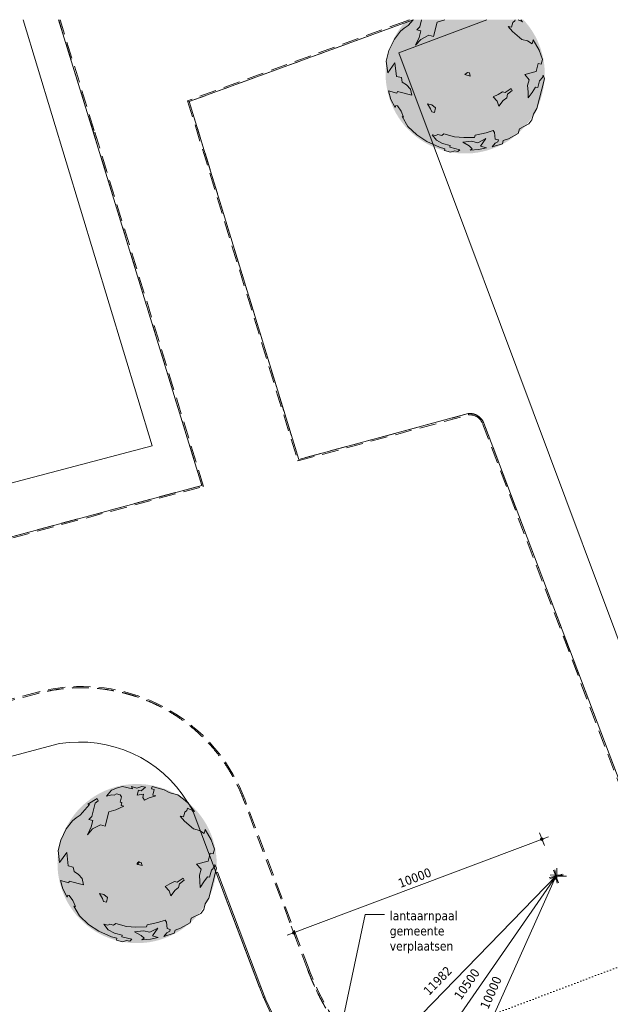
# Model space of a CAD drawing. Header units: millimetres. Extents: x -128777 to 62214, y -97338 to 68850.
# Tile 80 of 102: x -73079 to -50814, y -2201 to 34916. Entities that reach past the tile are written whole.
import ezdxf

# ---------------------------------------------------------------- set-up
doc = ezdxf.new("R2010")
doc.units = ezdxf.units.MM
doc.header["$LTSCALE"] = 200
doc.linetypes.add('07_1 stippellijn', pattern=[0.6, 0, -0.6])
doc.linetypes.add('HIDDEN2', pattern=[4.7625, 3.175, -1.5875])
for name, color, linetype, lineweight in [('A-ANNO-DIMS', 1, 'Continuous', 9), ('A-ANNO-DIMS-200', 1, 'Continuous', 9), ('A-ANNO-TEXT', 2, 'Continuous', 9), ('A-DETL', 1, 'Continuous', 25), ('A-DETL-LLIN', 3, 'Continuous', 13), ('A-DETL-MBND', 170, 'HIDDEN2', 13), ('A-FLOR-OTLN', 7, 'Continuous', 13), ('I-WALL', 2, 'Continuous', 13), ('L-SITE', 6, 'Continuous', 13), ('S-COLS', 6, 'Continuous', 13)]:
    doc.layers.add(name, color=color, linetype=linetype, lineweight=lineweight)
doc.layers.add('A-DETL-GENF', color=92, linetype='Continuous', lineweight=13, transparency=0.3)
doc.styles.add('Tahoma_1', font='tahoma.ttf', dxfattribs={"height": 342.777778})
doc.dimstyles.new('P_L_1_8', dxfattribs={"dimscale": 304.8, "dimtxt": 360, "dimasz": 1.312336, "dimexe": 0.853018, "dimexo": 0.0625, "dimgap": 0.19685, "dimtad": 1, "dimdec": 0, "dimzin": 0, "dimdsep": 46, "dimtxsty": 'Tahoma_1', "dimblk1": 'DOTSMALL', "dimblk2": 'DOTSMALL', "dimsah": 1, "dimcen": 0.09, "dimdle": 0.853018, "dimadec": 1, "dimazin": 0, "dimtfac": 1, "dimtdec": 0, "dimtix": 1, "dimtmove": 0, "dimatfit": 3, "dimfxl": 1, "dimtvp": 1, "dimtolj": 1, "dimtzin": 0, "dimarcsym": 0})
doc.dimstyles.new('P_L_1_8_5', dxfattribs={"dimscale": 304.8, "dimtxt": 360, "dimasz": 0.656168, "dimexe": 1.574803, "dimexo": 0, "dimgap": 0.590551, "dimtad": 1, "dimjust": 3, "dimdec": 0, "dimzin": 0, "dimdsep": 46, "dimtxsty": 'Tahoma_1', "dimsah": 1, "dimcen": 0.09, "dimadec": 1, "dimazin": 0, "dimtfac": 1, "dimtdec": 0, "dimtix": 1, "dimtmove": 0, "dimatfit": 2, "dimfxl": 1, "dimtvp": 1, "dimtolj": 1, "dimtzin": 0, "dimarcsym": 0})

# ---------------------------------------------------------------- blocks, each defined once
blk = doc.blocks.new('Stoeprand - Stoeprand-22783630-Situatie')
at = {"layer": 'A-DETL-MBND'}
for p, q in [((44996, -38126), (44996, -21126)), ((45046, -38126), (45046, -21119)), ((58455, -21193), (58445, -28056)), ((58505, -21193), (58495, -28056)), ((64273, -34586), (64272, -34590)), ((64272, -34594), (87146, -36998)), ((64274, -34575), (64273, -34581)), ((64273, -34581), (64273, -34586)), ((64275, -34569), (64274, -34575)), ((64277, -34544), (87151, -36948)), ((45416, -38664), (52005, -39317)), ((52058, -39272), (45425, -38614)), ((52005, -39317), (51084, -53392)), ((51130, -53442), (52058, -39272)), ((55719, -39636), (54820, -53637)), ((54870, -53640), (55766, -39690)), ((64076, -40465), (55719, -39636)), ((64065, -40514), (55766, -39690)), ((42466, -53287), (42085, -53282)), ((42222, -53334), (42381, -53336)), ((42381, -53336), (51130, -53442)), ((51084, -53392), (42471, -53287)), ((54820, -53637), (54545, -58003)), ((54594, -58021), (54870, -53640))]:
    blk.add_line(p, q, dxfattribs=at)
at = {"layer": 'A-DETL-MBND', "flags": 128}
for points in [[(48505, -11229), (48903, -11237), (49300, -11261), (49696, -11300), (50090, -11356), (50482, -11427), (50870, -11514), (51255, -11616), (51635, -11734), (52010, -11867), (52380, -12014), (52743, -12177), (53100, -12353), (53449, -12544), (53790, -12749), (54123, -12967), (54447, -13198), (54762, -13442), (55066, -13698), (55360, -13967), (55643, -14247), (55914, -14538), (56174, -14839), (56421, -15151), (56656, -15472), (56878, -15803), (57086, -16142), (57280, -16489), (57461, -16844), (57627, -17205), (57779, -17573), (57916, -17947), (58037, -18326), (58144, -18710), (58235, -19097), (58310, -19488), (58370, -19881), (58414, -20277), (58442, -20674), (58454, -21071), (58455, -21193)], [(58445, -28056), (58450, -28318), (58465, -28581), (58491, -28842), (58528, -29103), (58574, -29361), (58631, -29618), (58699, -29872), (58776, -30123), (58863, -30371), (58960, -30615), (59067, -30855), (59183, -31091), (59309, -31322), (59444, -31547), (59588, -31768), (59740, -31982), (59901, -32189), (60070, -32391), (60247, -32585), (60431, -32772), (60623, -32952), (60822, -33124), (61028, -33287), (61240, -33442), (61458, -33589), (61682, -33727), (61911, -33856), (62145, -33975), (62384, -34086), (62626, -34186), (62873, -34277), (63123, -34357), (63376, -34428), (63632, -34489), (63890, -34539), (64150, -34579), (64272, -34594)], [(64272, -34590), (64272, -34593), (64272, -34594)], [(45425, -38614), (45405, -38609), (45386, -38603), (45367, -38596), (45349, -38588), (45330, -38580), (45312, -38570), (45295, -38561), (45278, -38550), (45261, -38539), (45245, -38527), (45229, -38514), (45214, -38501), (45199, -38487), (45185, -38473), (45171, -38458), (45158, -38443), (45146, -38427), (45134, -38410), (45123, -38394), (45113, -38376), (45103, -38359), (45094, -38341), (45086, -38322), (45078, -38303), (45072, -38284), (45066, -38265), (45061, -38246), (45056, -38226), (45053, -38206), (45050, -38186), (45048, -38166), (45047, -38146), (45046, -38126)]]:
    blk.add_lwpolyline(points, dxfattribs=at)
at = {"layer": 'A-DETL-MBND'}
for centre, radius, start, end in [((48505, -21179), 10000, 359.9183, 90), ((65016, -28065), 6521, 179.9183, 263.4939), ((45550, -38126), 554, 180, 255.9797)]:
    blk.add_arc(centre, radius, start, end, dxfattribs=at)
for points, knots in [([(45420, -38639), (45421, -38636), (45422, -38631), (45423, -38622), (45424, -38616), (45425, -38614), (45425, -38614)], [-1, -1, -1, -1, -0.785714, -0.571429, -0.285714, 0, 0, 0, 0]), ([(52058, -39272), (52058, -39272), (52057, -39273), (52056, -39274), (52054, -39275), (52053, -39277), (52051, -39278), (52050, -39279), (52048, -39281), (52045, -39283), (52043, -39285), (52041, -39287), (52037, -39290), (52034, -39293), (52031, -39295)], [0, 0, 0, 0, 0.166667, 0.25, 0.333333, 0.416667, 0.458333, 0.5, 0.583333, 0.666667, 0.708333, 0.75, 0.833333, 1, 1, 1, 1]), ([(55719, -39636), (55719, -39636), (55720, -39636), (55721, -39638), (55722, -39639), (55724, -39641), (55725, -39642), (55726, -39644), (55728, -39646), (55730, -39649), (55732, -39651), (55734, -39653), (55737, -39657), (55740, -39661), (55742, -39663)], [0, 0, 0, 0, 0.166667, 0.25, 0.333333, 0.416667, 0.458333, 0.5, 0.583333, 0.666667, 0.708333, 0.75, 0.833333, 1, 1, 1, 1]), ([(51130, -53442), (51130, -53442), (51130, -53442), (51129, -53440), (51127, -53439), (51126, -53437), (51125, -53436), (51123, -53434), (51121, -53432), (51119, -53430), (51117, -53428), (51115, -53426), (51112, -53422), (51109, -53419), (51107, -53417)], [0, 0, 0, 0, 0.166667, 0.25, 0.333333, 0.416667, 0.458333, 0.5, 0.583333, 0.666667, 0.708333, 0.75, 0.833333, 1, 1, 1, 1])]:
    blk.add_open_spline(points, degree=3, knots=knots, dxfattribs=at)
blk = doc.blocks.new('300_28_ISR_kolom_vierkant_hout - alu tussenprofiel 32x77-22911240-Situatie')
at = {"layer": 'S-COLS'}
for p, q in [((16, 38.5), (-16, 38.5)), ((-16, 38.5), (-16, -38.5)), ((16, -38.5), (16, 38.5)), ((-16, -38.5), (16, -38.5))]:
    blk.add_line(p, q, dxfattribs=at)
blk = doc.blocks.new('90_P_L_D_Boom - boom_d6000-V155-Situatie')
at = {"layer": 'A-DETL-GENF', "transparency": 33554560}
blk.add_hatch(color=256, dxfattribs=at).paths.add_polyline_path([(66, -2998), (258, -2986), (449, -2961), (638, -2925), (823, -2876), (1006, -2815), (1184, -2743), (1357, -2660), (1525, -2565), (1686, -2461), (1840, -2345), (1987, -2221), (2125, -2087), (2254, -1945), (2374, -1794), (2484, -1637), (2584, -1472), (2673, -1302), (2751, -1126), (2817, -945), (2872, -761), (2915, -573), (2945, -383), (2964, -192), (2970, 0), (2964, 193), (2945, 384), (2915, 573), (2871, 762), (2817, 945), (2750, 1127), (2673, 1302), (2584, 1472), (2484, 1637), (2374, 1794), (2254, 1945), (2163, 2045), (-2224, 2045), (-2334, 1920), (-2434, 1794), (-2544, 1637), (-2644, 1472), (-2733, 1302), (-2811, 1126), (-2877, 945), (-2932, 761), (-2975, 573), (-3006, 383), (-3024, 192), (-3030, 0), (-3024, -193), (-3006, -384), (-2975, -573), (-2932, -761), (-2877, -945), (-2811, -1126), (-2733, -1302), (-2644, -1472), (-2532, -1654), (-2434, -1794), (-2315, -1945), (-2185, -2087), (-2047, -2221), (-1888, -2355), (-1747, -2461), (-1585, -2565), (-1418, -2660), (-1245, -2743), (-1066, -2815), (-884, -2876), (-698, -2925), (-509, -2962), (-318, -2986), (-125, -2998)], flags=0)
at = {"layer": 'A-DETL-GENF'}
for p, q in [((-2178, 1828), (-1985, 2045)), ((-1671, 2045), (-1740, 1778)), ((-1228, 1413), (-1089, 1954)), ((-1089, 1954), (-837, 2029)), ((-837, 2029), (-803, 2045)), ((1766, 1934), (1721, 1759)), ((1847, 2006), (1766, 1934)), ((1857, 2045), (1847, 2006)), ((2133, 1964), (1967, 2045)), ((2071, 2045), (2133, 1964)), ((-2699, 1310), (-2467, 1608)), ((-2467, 1608), (-2328, 1727)), ((-2328, 1727), (-2178, 1828)), ((-1740, 1778), (-1847, 1665)), ((-1847, 1665), (-1701, 1628)), ((-1701, 1628), (-1765, 1380)), ((1721, 1759), (1590, 1793)), ((1590, 1793), (1756, 1595)), ((1756, 1595), (2103, 1304)), ((-2903, 881), (-2699, 1310)), ((-1765, 1380), (-1902, 1089)), ((-1902, 1089), (-1707, 1303)), ((-1707, 1303), (-1403, 1458)), ((-1403, 1458), (-1228, 1413)), ((2103, 1304), (2322, 1247)), ((2322, 1247), (2496, 1140)), ((2496, 1140), (2533, 1286)), ((2533, 1286), (2761, 901)), ((-3004, 488), (-2903, 881)), ((2761, 901), (2885, 541)), ((-2949, 39), (-3004, 488)), ((-2680, 420), (-2949, 39)), ((-2625, -91), (-2680, 420)), ((2724, 396), (2645, 90)), ((2840, 366), (2724, 396)), ((2885, 541), (2840, 366)), ((-43, -26), (56, 57)), ((56, 57), (129, 39)), ((129, 39), (161, -78)), ((2645, 90), (2214, -16)), ((-2436, -140), (-2625, -91)), ((-2400, -304), (-2436, -140)), ((-2241, -408), (-2400, -304)), ((161, -78), (-43, -26)), ((2214, -16), (2380, -215)), ((2380, -215), (2324, -433)), ((2964, -179), (2675, -1300)), ((2706, -516), (2774, -254)), ((2774, -254), (2884, -127)), ((2884, -127), (2907, -40)), ((2907, -40), (2964, -179)), ((-2832, -957), (-2921, -639)), ((-2921, -639), (-2601, -721)), ((-2601, -721), (-2586, -663)), ((-2586, -663), (-2047, -802)), ((-2096, -569), (-2241, -408)), ((-2047, -802), (-2096, -569)), ((1210, -768), (1378, -671)), ((1378, -671), (1479, -697)), ((1479, -697), (1703, -553)), ((1746, -626), (1570, -767)), ((1703, -553), (1746, -626)), ((2324, -433), (2340, -670)), ((2340, -670), (2343, -904)), ((2343, -904), (2490, -693)), ((2490, -693), (2619, -494)), ((2619, -494), (2706, -516)), ((-2663, -1264), (-2832, -957)), ((1031, -861), (1210, -768)), ((1178, -1023), (1031, -861)), ((1239, -1210), (1178, -1023)), ((1401, -1003), (1239, -1210)), ((1536, -898), (1401, -1003)), ((1570, -767), (1536, -898)), ((-2644, -1192), (-2663, -1264)), ((-2586, -1207), (-2644, -1192)), ((-2449, -1397), (-2586, -1207)), ((-2352, -1624), (-2449, -1397)), ((-1337, -1311), (-1445, -1127)), ((-1445, -1127), (-1285, -1169)), ((-1290, -1431), (-1337, -1311)), ((-1188, -1458), (-1290, -1431)), ((-1285, -1169), (-1143, -1283)), ((-1143, -1283), (-1188, -1458)), ((2675, -1300), (2543, -1514)), ((-2194, -1975), (-2410, -1609)), ((-2410, -1609), (-2352, -1624)), ((2486, -1733), (2372, -1877)), ((2543, -1514), (2486, -1733)), ((-1857, -2295), (-2194, -1975)), ((758, -2222), (349, -2304)), ((1031, -2137), (758, -2222)), ((1074, -2211), (1031, -2137)), ((1106, -2452), (1074, -2211)), ((2013, -2064), (1968, -2239)), ((2372, -1877), (2013, -2064)), ((-1469, -2550), (-1857, -2295)), ((-996, -2765), (-1469, -2550)), ((-1132, -2326), (-1278, -2289)), ((-1278, -2289), (-1115, -2501)), ((-1059, -2283), (-1132, -2326)), ((-1115, -2501), (-882, -2623)), ((-913, -2320), (-1059, -2283)), ((-836, -2263), (-913, -2320)), ((-428, -2367), (-836, -2263)), ((-78, -2395), (-428, -2367)), ((-123, -2570), (213, -2532)), ((120, -2711), (-123, -2570)), ((327, -2391), (-78, -2395)), ((213, -2532), (446, -2592)), ((349, -2304), (327, -2391)), ((446, -2592), (749, -2438)), ((749, -2438), (550, -2728)), ((1097, -2605), (1203, -2554)), ((1222, -2482), (1106, -2452)), ((1203, -2554), (1222, -2482)), ((1401, -2512), (1371, -2629)), ((1605, -2440), (1401, -2512)), ((1968, -2239), (1605, -2440)), ((-793, -2817), (-996, -2765)), ((-882, -2623), (-591, -2698)), ((-811, -2890), (-793, -2817)), ((-578, -2950), (-811, -2890)), ((-591, -2698), (-606, -2757)), ((-606, -2757), (-227, -2854)), ((-425, -2896), (-578, -2950)), ((-308, -2926), (-425, -2896)), ((-227, -2854), (-308, -2926)), ((232, -2817), (120, -2711)), ((155, -2875), (232, -2817)), ((473, -2848), (155, -2875)), ((771, -2785), (473, -2848)), ((550, -2728), (771, -2785)), ((983, -2746), (1097, -2605)), ((1371, -2629), (983, -2746))]:
    blk.add_line(p, q, dxfattribs=at)
blk = doc.blocks.new('90_P_L_D_Boom - boom_d6000-V142-Situatie')
at = {"layer": 'A-DETL-GENF', "transparency": 33554560}
h = blk.add_hatch(color=256, dxfattribs=at)
h.paths.add_polyline_path([(66, -2998), (258, -2986), (449, -2962), (637, -2925), (823, -2876), (1006, -2815), (1184, -2743), (1357, -2660), (1525, -2565), (1686, -2461), (1840, -2345), (1987, -2221), (2125, -2087), (2254, -1945), (2374, -1794), (2484, -1637), (2587, -1465), (2673, -1302), (2751, -1126), (2817, -945), (2872, -761), (2915, -573), (2948, -352), (2964, -192), (2970, 0), (2964, 193), (2945, 384), (2915, 573), (2872, 761), (2817, 945), (2751, 1126), (2673, 1302), (2584, 1472), (2484, 1637), (2374, 1794), (2254, 1945), (2125, 2087), (1974, 2231), (1840, 2345), (1656, 2480), (1525, 2565), (1357, 2660), (1184, 2743), (1006, 2815), (823, 2876), (637, 2925), (449, 2962), (258, 2986), (65, 2998), (-127, 2998), (-318, 2986), (-509, 2962), (-698, 2925), (-884, 2876), (-1066, 2815), (-1245, 2743), (-1418, 2660), (-1585, 2565), (-1747, 2461), (-1922, 2327), (-2047, 2221), (-2185, 2087), (-2315, 1945), (-2434, 1794), (-2544, 1637), (-2644, 1472), (-2733, 1302), (-2811, 1126), (-2877, 945), (-2932, 761), (-2975, 573), (-3006, 383), (-3024, 192), (-3030, 0), (-3024, -193), (-3005, -390), (-2975, -573), (-2932, -761), (-2877, -945), (-2811, -1126), (-2733, -1302), (-2644, -1472), (-2544, -1637), (-2434, -1794), (-2315, -1945), (-2185, -2087), (-2047, -2221), (-1901, -2345), (-1747, -2461), (-1585, -2565), (-1418, -2660), (-1245, -2743), (-1066, -2815), (-884, -2876), (-698, -2925), (-509, -2962), (-318, -2986), (-125, -2998)], flags=0)
h.paths.add_polyline_path([(49, 16), (17, 16), (17, 93), (49, 93)], flags=0)
h.paths.add_polyline_path([(2623, 384), (2623, 384), (2415, 835)], flags=0)
blk.add_hatch(color=256, dxfattribs=at).paths.add_polyline_path([(49, 16), (49, 93), (17, 93), (17, 16)], flags=0)
at = {"layer": 'A-DETL-GENF'}
for p, q in [((-1187, 2539), (-989, 2767)), ((-989, 2767), (-766, 2849)), ((-807, 2627), (-899, 2573)), ((-662, 2590), (-807, 2627)), ((-766, 2849), (-579, 2910)), ((-579, 2910), (-198, 2812)), ((-198, 2812), (-237, 2900)), ((-237, 2900), (-34, 2847)), ((-34, 2847), (153, 2908)), ((24, 2770), (-25, 2581)), ((-25, 2581), (216, 2612)), ((126, 2744), (24, 2770)), ((284, 2874), (126, 2744)), ((153, 2908), (284, 2874)), ((216, 2612), (187, 2496)), ((517, 2814), (539, 2902)), ((619, 2788), (517, 2814)), ((539, 2902), (991, 2786)), ((566, 2584), (619, 2788)), ((991, 2786), (1180, 2675)), ((1180, 2675), (1253, 2656)), ((1253, 2656), (1500, 2592)), ((-1886, 2237), (-1534, 2457)), ((-1828, 2222), (-1886, 2237)), ((-1612, 2275), (-1740, 1778)), ((-1495, 2369), (-1612, 2275)), ((-1534, 2457), (-1495, 2369)), ((-986, 2596), (-1187, 2539)), ((-899, 2573), (-986, 2596)), ((-671, 2313), (-618, 2516)), ((-610, 2297), (-671, 2313)), ((-618, 2516), (-662, 2590)), ((-636, 2195), (-610, 2297)), ((187, 2496), (251, 2386)), ((251, 2386), (431, 2479)), ((431, 2479), (683, 2554)), ((683, 2554), (566, 2584)), ((1500, 2592), (1722, 2427)), ((1722, 2427), (1899, 2272)), ((1899, 2272), (2133, 1964)), ((-2178, 1828), (-1828, 2222)), ((-1228, 1413), (-1089, 1954)), ((-1089, 1954), (-837, 2029)), ((-837, 2029), (-534, 2169)), ((-534, 2169), (-636, 2195)), ((1766, 1934), (1721, 1759)), ((1847, 2006), (1766, 1934)), ((1869, 2094), (1847, 2006)), ((2133, 1964), (1869, 2094)), ((-2699, 1310), (-2467, 1608)), ((-2467, 1608), (-2328, 1727)), ((-2328, 1727), (-2178, 1828)), ((-1740, 1778), (-1847, 1665)), ((-1847, 1665), (-1701, 1628)), ((-1701, 1628), (-1765, 1380)), ((1721, 1759), (1590, 1793)), ((1590, 1793), (1756, 1595)), ((1756, 1595), (2103, 1304)), ((-2903, 881), (-2699, 1310)), ((-1765, 1380), (-1902, 1089)), ((-1902, 1089), (-1707, 1303)), ((-1707, 1303), (-1403, 1458)), ((-1403, 1458), (-1228, 1413)), ((2103, 1304), (2322, 1247)), ((2322, 1247), (2496, 1140)), ((2496, 1140), (2533, 1286)), ((2533, 1286), (2761, 901)), ((-3004, 488), (-2903, 881)), ((2761, 901), (2885, 541)), ((-2949, 39), (-3004, 488)), ((-2680, 420), (-2949, 39)), ((-2625, -91), (-2680, 420)), ((2724, 396), (2645, 90)), ((2840, 366), (2724, 396)), ((2885, 541), (2840, 366)), ((-43, -26), (56, 57)), ((56, 57), (129, 39)), ((129, 39), (161, -78)), ((2645, 90), (2214, -16)), ((-2436, -140), (-2625, -91)), ((-2400, -304), (-2436, -140)), ((-2241, -408), (-2400, -304)), ((161, -78), (-43, -26)), ((2214, -16), (2380, -215)), ((2380, -215), (2324, -433)), ((2964, -179), (2675, -1300)), ((2706, -516), (2774, -254)), ((2774, -254), (2884, -127)), ((2884, -127), (2907, -40)), ((2907, -40), (2964, -179)), ((-2832, -957), (-2921, -639)), ((-2921, -639), (-2601, -721)), ((-2601, -721), (-2586, -663)), ((-2586, -663), (-2047, -802)), ((-2096, -569), (-2241, -408)), ((-2047, -802), (-2096, -569)), ((1210, -768), (1378, -671)), ((1378, -671), (1479, -697)), ((1479, -697), (1703, -553)), ((1746, -626), (1570, -767)), ((1703, -553), (1746, -626)), ((2324, -433), (2340, -670)), ((2340, -670), (2343, -904)), ((2343, -904), (2490, -693)), ((2490, -693), (2619, -494)), ((2619, -494), (2706, -516)), ((-2663, -1264), (-2832, -957)), ((1031, -861), (1210, -768)), ((1178, -1023), (1031, -861)), ((1239, -1210), (1178, -1023)), ((1401, -1003), (1239, -1210)), ((1536, -898), (1401, -1003)), ((1570, -767), (1536, -898)), ((-2644, -1192), (-2663, -1264)), ((-2586, -1207), (-2644, -1192)), ((-2449, -1397), (-2586, -1207)), ((-2352, -1624), (-2449, -1397)), ((-1337, -1311), (-1445, -1127)), ((-1445, -1127), (-1285, -1169)), ((-1290, -1431), (-1337, -1311)), ((-1188, -1458), (-1290, -1431)), ((-1285, -1169), (-1143, -1283)), ((-1143, -1283), (-1188, -1458)), ((2675, -1300), (2543, -1514)), ((-2194, -1975), (-2410, -1609)), ((-2410, -1609), (-2352, -1624)), ((2486, -1733), (2372, -1877)), ((2543, -1514), (2486, -1733)), ((-1857, -2295), (-2194, -1975)), ((758, -2222), (349, -2304)), ((1031, -2137), (758, -2222)), ((1074, -2211), (1031, -2137)), ((1106, -2452), (1074, -2211)), ((2013, -2064), (1968, -2239)), ((2372, -1877), (2013, -2064)), ((-1469, -2550), (-1857, -2295)), ((-996, -2765), (-1469, -2550)), ((-1132, -2326), (-1278, -2289)), ((-1278, -2289), (-1115, -2501)), ((-1059, -2283), (-1132, -2326)), ((-1115, -2501), (-882, -2623)), ((-913, -2320), (-1059, -2283)), ((-836, -2263), (-913, -2320)), ((-428, -2367), (-836, -2263)), ((-78, -2395), (-428, -2367)), ((-123, -2570), (213, -2532)), ((120, -2711), (-123, -2570)), ((327, -2391), (-78, -2395)), ((213, -2532), (446, -2592)), ((349, -2304), (327, -2391)), ((446, -2592), (749, -2438)), ((749, -2438), (550, -2728)), ((1097, -2605), (1203, -2554)), ((1222, -2482), (1106, -2452)), ((1203, -2554), (1222, -2482)), ((1401, -2512), (1371, -2629)), ((1605, -2440), (1401, -2512)), ((1968, -2239), (1605, -2440)), ((-793, -2817), (-996, -2765)), ((-882, -2623), (-591, -2698)), ((-811, -2890), (-793, -2817)), ((-578, -2950), (-811, -2890)), ((-591, -2698), (-606, -2757)), ((-606, -2757), (-227, -2854)), ((-425, -2896), (-578, -2950)), ((-308, -2926), (-425, -2896)), ((-227, -2854), (-308, -2926)), ((232, -2817), (120, -2711)), ((155, -2875), (232, -2817)), ((473, -2848), (155, -2875)), ((771, -2785), (473, -2848)), ((550, -2728), (771, -2785)), ((983, -2746), (1097, -2605)), ((1371, -2629), (983, -2746))]:
    blk.add_line(p, q, dxfattribs=at)
blk = doc.blocks.new('DIMBLOCK30-Situatie')
at = {"layer": 'A-ANNO-DIMS-200', "transparency": 16777216}
blk.add_hatch(color=256, dxfattribs=at).paths.add_polyline_path([(-56952, -6505), (-56821, -6345), (-56919, -6301)], flags=0)
for p, q in [((-52862, 2620), (-56952, -6505)), ((-53100, 2530), (-52624, 2711)), ((-52772, 2382), (-52953, 2858)), ((-56919, -6301), (-56952, -6505)), ((-56821, -6345), (-56919, -6301)), ((-56952, -6505), (-56821, -6345))]:
    blk.add_line(p, q, dxfattribs=at)
blk.add_arc((-52862, 2620), 10000, 243.1119, 248.6123, dxfattribs=at)
at = {"layer": 'A-ANNO-DIMS-200', "color": 0, "transparency": 16777216, "insert": (-55736, -2276), "char_height": 342.8, "width": 1542.86, "attachment_point": 1, "rotation": 65.8621, "line_spacing_factor": 1.000232, "style": 'Tahoma_1'}
blk.add_mtext('10000', dxfattribs=at)
blk = doc.blocks.new('DIMBLOCK31-Situatie')
at = {"layer": 'A-ANNO-DIMS-200', "transparency": 16777216}
h = blk.add_hatch(color=256, dxfattribs=at)
edge = h.paths.add_edge_path(flags=0)
edge.add_arc((-53393, 4026), 50, 0, 360)
h = blk.add_hatch(color=256, dxfattribs=at)
edge = h.paths.add_edge_path(flags=0)
edge.add_arc((-62749, 497), 50, 0, 360)
for p, q in [((-53149, 4118), (-62992, 405)), ((-53301, 3783), (-53484, 4269)), ((-53393, 4026), (-53301, 3783)), ((-62657, 253), (-62841, 740)), ((-62749, 497), (-62657, 253))]:
    blk.add_line(p, q, dxfattribs=at)
for centre in [(-53393, 4026), (-62749, 497)]:
    blk.add_circle(centre, 50, dxfattribs=at)
at = {"layer": 'A-ANNO-DIMS-200', "color": 0, "transparency": 16777216, "insert": (-58849, 2502), "char_height": 342.8, "width": 1542.86, "attachment_point": 1, "rotation": 20.6683, "line_spacing_factor": 1.000232, "style": 'Tahoma_1'}
blk.add_mtext('10000', dxfattribs=at)
blk = doc.blocks.new('_DotSmall')
at = {"color": 0, "linetype": 'ByBlock', "const_width": 0.5}
blk.add_lwpolyline([(-0.0625, 0, 1), (0.0625, 0, 1)], format="xyb", close=True, dxfattribs=at)
blk = doc.blocks.new('DIMBLOCK40-Situatie')
at = {"layer": 'A-ANNO-DIMS-200', "transparency": 16777216}
blk.add_hatch(color=256, dxfattribs=at).paths.add_polyline_path([(-58845, -6009), (-58687, -5875), (-58775, -5814)], flags=0)
for p, q in [((-52862, 2620), (-58845, -6009)), ((-53113, 2575), (-52612, 2666)), ((-52817, 2370), (-52908, 2871)), ((-58775, -5814), (-58845, -6009)), ((-58845, -6009), (-58687, -5875)), ((-58687, -5875), (-58775, -5814))]:
    blk.add_line(p, q, dxfattribs=at)
blk.add_arc((-52862, 2620), 10500, 232.6466, 237.8851, dxfattribs=at)
at = {"layer": 'A-ANNO-DIMS-200', "color": 0, "transparency": 16777216, "insert": (-56729, -1869), "char_height": 342.8, "width": 1542.86, "attachment_point": 1, "rotation": 55.2659, "line_spacing_factor": 1.000232, "style": 'Tahoma_1'}
blk.add_mtext('10500', dxfattribs=at)
blk = doc.blocks.new('DIMBLOCK41-Situatie')
at = {"layer": 'A-ANNO-DIMS-200', "transparency": 16777216}
blk.add_hatch(color=256, dxfattribs=at).paths.add_polyline_path([(-61178, -5922), (-61000, -5816), (-61077, -5741)], flags=0)
for p, q in [((-52828, 2671), (-61178, -5922)), ((-53083, 2668), (-52574, 2675)), ((-52824, 2417), (-52832, 2926)), ((-61077, -5741), (-61178, -5922)), ((-61178, -5922), (-61000, -5816)), ((-61000, -5816), (-61077, -5741))]:
    blk.add_line(p, q, dxfattribs=at)
blk.add_arc((-52828, 2671), 11982, 223.5278, 228.1185, dxfattribs=at)
at = {"layer": 'A-ANNO-DIMS-200', "color": 0, "transparency": 16777216, "insert": (-57896, -1654), "char_height": 342.8, "width": 1542.86, "attachment_point": 1, "rotation": 45.8231, "line_spacing_factor": 1.000232, "style": 'Tahoma_1'}
blk.add_mtext('11982', dxfattribs=at)

msp = doc.modelspace()

# ---------------------------------------------------------------- linework, layer by layer
at = {"layer": 'A-ANNO-TEXT', "color": 130}
for p, q in [((-60997.5, -3234.7), (-60057.2, 1189.4)), ((-60057.2, 1189.4), (-59327.6, 1189.4))]:
    msp.add_line(p, q, dxfattribs=at)
at = {"layer": 'A-DETL', "linetype": '07_1 stippellijn', "lineweight": 13}
msp.add_line((-61926.6, -5120.4), (-49918.1, -570.8), dxfattribs=at)
at = {"layer": 'A-DETL-LLIN'}
for p, q in [((-52944.2, 2625.4), (-52464.2, 2625.4)), ((-52864.2, 2485.4), (-52864.2, 2685.4))]:
    msp.add_line(p, q, dxfattribs=at)
at = {"layer": 'A-FLOR-OTLN'}
for p, q in [((-68083, 18848), (-72949.3, 34915.6)), ((-70315.3, 30720.4), (-71609.6, 34915.6)), ((-55470.6, 34915.6), (-58787.7, 33668.8)), ((-58232.8, 34915.6), (-58590.8, 34784.9)), ((-58595.1, 34783.3), (-66686.2, 31829.8)), ((-58787.7, 33668.8), (-57458.1, 30112)), ((-66686.2, 31829.8), (-62561.4, 18342.2)), ((-66210.5, 17358.6), (-70315.3, 30720.4)), ((-57457.4, 30110.2), (-48136.9, 5178.3)), ((-62561.4, 18342.2), (-56168.3, 20065.3)), ((-55585.5, 19711.5), (-49562.6, 3814.2)), ((-80082, 15695), (-68083, 18848)), ((-74262.7, 15188.4), (-66210.5, 17358.6)), ((-71574.8, 7624.6), (-84920.1, 4111.1)), ((-65674.8, 2761.3), (-66541.4, 5048.8)), ((-64032.6, -1573.4), (-65407.7, 2056.3))]:
    msp.add_line(p, q, dxfattribs=at)
for centre, radius, start, end in [((-56103.4, 19515.3), 553.8, 20.75, 96.72965), ((-70807.9, 2917.5), 4769.2, 31.67471, 99.25409), ((-70807.9, 2917.5), 4769.2, 26.54368, 31.67471), ((-52862.2, 2620.2), 10000, 200.66832, 202.60157), ((-52862.2, 2620.2), 10000, 203.24215, 204.53531), ((-52828.1, 2671.4), 11981.6, 200.74924, 201.23772), ((-52862.2, 2620.2), 10000, 205.30121, 206.46968), ((-52828.1, 2671.4), 11981.6, 202.5314, 203.22755), ((-52828.1, 2671.4), 11981.6, 202.57942, 203.18752), ((-52862.2, 2620.2), 10000, 207.28674, 208.40489)]:
    msp.add_arc(centre, radius, start, end, dxfattribs=at)
at = {"layer": 'I-WALL'}
for p, q in [((-65627.2, 2776.9), (-65674, 2759.2)), ((-64037.5, -1560.2), (-65674, 2759.2)), ((-65627.2, 2776.9), (-63990.8, -1542.5)), ((-63990.8, -1542.6), (-64037.6, -1560.2)), ((-63990.8, -1542.5), (-64037.5, -1560.2))]:
    msp.add_line(p, q, dxfattribs=at)
at = {"layer": 'I-WALL', "flags": 128}
msp.add_lwpolyline([(-64037.6, -1560.2), (-63902, -1903.2), (-63756, -2241.9), (-63599.6, -2575.9), (-63433, -2904.9), (-63256.3, -3228.7), (-63069.8, -3546.8), (-62873.6, -3859.1), (-62667.8, -4165.2), (-62452.7, -4464.8), (-62228.5, -4757.6), (-61995.4, -5043.4)], dxfattribs=at)
at = {"layer": 'I-WALL'}
msp.add_arc((-52828.1, 2671.4), 11931.6, 200.68176, 278.76101, dxfattribs=at)

# ---------------------------------------------------------------- block references
at = {"layer": 'A-DETL-GENF', "rotation": 359.9920000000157}
for name, p in [('90_P_L_D_Boom - boom_d6000-V155-Situatie', (-56255.2, 32870.5)), ('90_P_L_D_Boom - boom_d6000-V142-Situatie', (-68623.9, 3104.3))]:
    msp.add_blockref(name, p, dxfattribs=at)
at = {"layer": 'L-SITE', "rotation": 200.7500000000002}
msp.add_blockref('Stoeprand - Stoeprand-22783630-Situatie', (0, 0), dxfattribs=at)
at = {"layer": 'S-COLS', "rotation": 359.9920000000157}
msp.add_blockref('300_28_ISR_kolom_vierkant_hout - alu tussenprofiel 32x77-22911240-Situatie', (-68623.9, 3104.3), dxfattribs=at)

# ---------------------------------------------------------------- texts
at = {"layer": 'A-ANNO-TEXT', "color": 7, "insert": (-59127.6, 1309.8), "char_height": 342.778, "width": 3084.359, "attachment_point": 1, "line_spacing_factor": 1.000232, "style": 'Tahoma_1'}
msp.add_mtext('lantaarnpaal\\Pgemeente\\Pverplaatsen', dxfattribs=at)

# ---------------------------------------------------------------- dimensions: what is measured, and where the dimension line sits
at = {"layer": 'A-ANNO-DIMS'}
dim = msp.add_linear_dim(base=(-62749, 496.5), p1=(-53300.8, 3782.8), p2=(-62657.2, 253.3), angle=20.66832, dimstyle='P_L_1_8', override={"dimpost": '<>', "dimfxl": 9999.998697}, dxfattribs=at)
dim.commit()
dim.dimension.update_dxf_attribs({"geometry": 'DIMBLOCK31-Situatie', "text_midpoint": (-58154.9, 2484.4)})
for center, mpoint, picture, middle in [((-52828.1, 2671.4), (-61177.8, -5921.7), 'DIMBLOCK41-Situatie', (-57190.9, -1303.1)), ((-52862.2, 2620.2), (-58844.8, -6008.7), 'DIMBLOCK40-Situatie', (-56091.1, -1407.9)), ((-52862.2, 2620.2), (-56951.6, -6505.4), 'DIMBLOCK30-Situatie', (-55193.1, -1704.8))]:
    dim = msp.add_radius_dim(center=center, mpoint=mpoint, dimstyle='P_L_1_8_5', override={"dimpost": '<>'}, dxfattribs=at)
    dim.commit()
    dim.dimension.update_dxf_attribs({"geometry": picture, "text_midpoint": middle})

doc.saveas('drawing.dxf')
